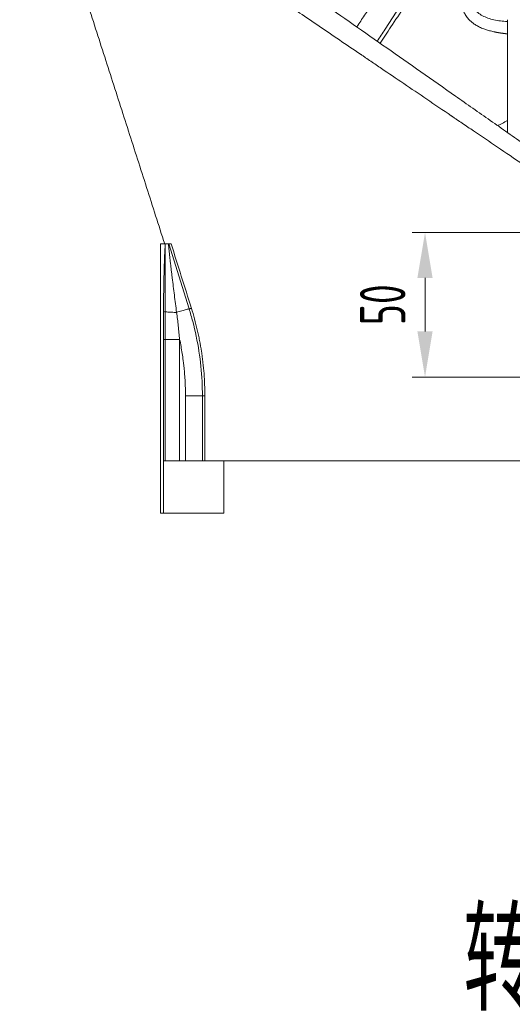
# Model space of a CAD drawing. Header units: millimetres. Extents: x -170 to 6906, y -2212 to 4257.
# Tile 9 of 256: x 607 to 778, y 1274 to 1614. Entities that reach past the tile are written whole.
import ezdxf
from ezdxf.enums import TextEntityAlignment as Align

# ---------------------------------------------------------------- set-up
doc = ezdxf.new("R2010")
doc.units = ezdxf.units.MM
for name, color, linetype, lineweight in [('1轮廓实线层', 7, 'Continuous', 18), ('6文字层', 3, 'Continuous', 13), ('7标注层', 4, 'Continuous', 13)]:
    doc.layers.add(name, color=color, linetype=linetype, lineweight=lineweight)
doc.styles.add('chinesef', font='simplex.shx', dxfattribs={"bigfont": 'gbcbig.shx'})
doc.styles.add('PC_TEXTSTYLE', font='ISOCP.SHX', dxfattribs={"width": 0.707, "bigfont": 'GBCBIG.SHX'})

msp = doc.modelspace()

# ---------------------------------------------------------------- linework, layer by layer
at = {"layer": '1轮廓实线层', "color": 0}
for p, q in [((656.08, 1536.96), (656.08, 1443.96)), ((656.08, 1536.96), (657.72, 1536.96)), ((657.67, 1513.51), (657.67, 1536.17)), ((666.01, 1514.55), (658.95, 1536.96)), ((657.67, 1503.92), (657.67, 1513.51)), ((657.07, 1503.92), (662.69, 1503.92)), ((657.07, 1443.96), (657.07, 1503.92)), ((657.67, 1461.96), (657.67, 1503.92)), ((662.69, 1503.92), (662.69, 1461.96)), ((664.71, 1461.96), (664.71, 1484.49)), ((670.56, 1484.49), (670.56, 1461.96)), ((671.41, 1484.49), (671.41, 1461.96)), ((657.11, 1461.96), (662.69, 1461.96)), ((657.11, 1461.96), (657.11, 1443.96)), ((664.71, 1461.96), (662.69, 1461.96)), ((671.41, 1461.96), (664.71, 1461.96)), ((657.07, 1443.96), (656.08, 1443.96)), ((657.11, 1443.96), (657.07, 1443.96))]:
    msp.add_line(p, q, dxfattribs=at)
at = {"layer": '1轮廓实线层', "color": 7}
for p, q in [((791.61, 1461.96), (671.41, 1461.96)), ((677.98, 1461.96), (677.98, 1443.96)), ((657.11, 1443.96), (677.98, 1443.96))]:
    msp.add_line(p, q, dxfattribs=at)
at = {"layer": '1轮廓实线层', "color": 0}
for points, degree in [([(607.35, 1693.08), (657.53, 1536.95)], 1), ([(659.77, 1536.96), (662.1, 1529.54), (664.44, 1522.12), (666.77, 1514.7)], 3)]:
    msp.add_open_spline(points, degree=degree, dxfattribs=at)
at = {"layer": '1轮廓实线层', "color": 7}
for points, knots in [([(794.56, 1562.54), (790.47, 1565.4), (786.39, 1568.26), (778.26, 1573.95), (774.2, 1576.79), (766.13, 1582.44), (762.1, 1585.26), (754.1, 1590.87), (750.12, 1593.66), (742.2, 1599.2), (738.26, 1601.95), (730.45, 1607.42), (726.58, 1610.14), (718.9, 1615.51), (715.09, 1618.18), (707.56, 1623.45), (703.84, 1626.06), (696.5, 1631.2), (692.88, 1633.73), (687.54, 1637.47), (685.78, 1638.71), (682.28, 1641.16), (680.55, 1642.37), (677.12, 1644.77), (675.42, 1645.95), (672.07, 1648.3), (670.42, 1649.46), (667.15, 1651.75), (665.54, 1652.88), (662.36, 1655.1), (660.8, 1656.2), (657.72, 1658.35), (656.21, 1659.41), (653.25, 1661.48), (651.79, 1662.5), (648.95, 1664.49), (647.56, 1665.47), (644.85, 1667.36), (643.53, 1668.29), (640.96, 1670.08), (639.72, 1670.95), (637.32, 1672.64), (636.16, 1673.45), (633.93, 1675.01), (632.86, 1675.76), (630.82, 1677.18), (629.85, 1677.86), (628.94, 1678.5)], [0, 0, 0, 0, 0.0625, 0.0625, 0.125, 0.125, 0.1875, 0.1875, 0.25, 0.25, 0.3125, 0.3125, 0.375, 0.375, 0.4375, 0.4375, 0.5, 0.5, 0.5625, 0.5625, 0.59375, 0.59375, 0.625, 0.625, 0.65625, 0.65625, 0.6875, 0.6875, 0.71875, 0.71875, 0.75, 0.75, 0.78125, 0.78125, 0.8125, 0.8125, 0.84375, 0.84375, 0.875, 0.875, 0.90625, 0.90625, 0.9375, 0.9375, 0.96875, 0.96875, 1, 1, 1, 1]), ([(790.77, 1558.15), (787.58, 1560.31), (784.48, 1562.41), (778.44, 1566.49), (775.51, 1568.48), (769.82, 1572.33), (767.06, 1574.2), (763.06, 1576.92), (761.74, 1577.81), (759.8, 1579.12), (758.84, 1579.77), (757.73, 1580.52), (757.18, 1580.9), (756.91, 1581.08), (756.77, 1581.17), (756.7, 1581.22), (756.67, 1581.24), (756.65, 1581.26), (756.64, 1581.26), (756.64, 1581.26), (756.63, 1581.27), (756.63, 1581.27), (756.63, 1581.27), (756.63, 1581.27), (753.77, 1583.21), (750.97, 1585.1), (745.49, 1588.81), (742.82, 1590.63), (737.58, 1594.17), (735.03, 1595.9), (731.29, 1598.44), (730.06, 1599.27), (728.24, 1600.51), (727.33, 1601.12), (726.29, 1601.83), (725.76, 1602.18), (725.5, 1602.36), (725.37, 1602.45), (725.31, 1602.49), (725.28, 1602.51), (725.26, 1602.52), (725.25, 1602.53), (725.25, 1602.53), (725.25, 1602.53), (725.25, 1602.53), (725.25, 1602.53), (722.77, 1604.21), (717.9, 1607.51), (713.24, 1610.67), (708.68, 1613.76), (706.45, 1615.28), (703.17, 1617.5), (701.55, 1618.6), (699.7, 1619.86), (698.78, 1620.48), (698.32, 1620.79), (698.09, 1620.95), (697.98, 1621.02), (697.93, 1621.06), (697.89, 1621.08), (697.88, 1621.09), (693.69, 1623.93), (689.68, 1626.65), (683.92, 1630.56), (682.04, 1631.83), (679.29, 1633.7), (677.93, 1634.63), (676.37, 1635.68), (675.59, 1636.21), (675.21, 1636.47), (675.02, 1636.6), (674.92, 1636.67), (674.87, 1636.7), (674.85, 1636.71), (674.84, 1636.72), (674.83, 1636.73), (674.83, 1636.73), (674.83, 1636.73), (671.4, 1639.05), (668.12, 1641.28), (663.43, 1644.46), (661.9, 1645.5), (659.67, 1647.02), (658.56, 1647.77), (657.3, 1648.63), (656.67, 1649.05), (656.36, 1649.26), (656.21, 1649.37), (656.13, 1649.42), (656.09, 1649.45), (656.07, 1649.46), (656.06, 1649.47), (656.06, 1649.47), (656.06, 1649.47), (656.05, 1649.47), (656.05, 1649.47), (653.32, 1651.33), (650.72, 1653.1), (647.01, 1655.62), (645.8, 1656.44), (644.04, 1657.63), (643.18, 1658.22), (642.19, 1658.89), (641.7, 1659.23), (641.45, 1659.39), (641.33, 1659.47), (641.27, 1659.52), (641.24, 1659.54), (641.23, 1659.55), (641.22, 1659.55), (641.21, 1659.55), (641.21, 1659.56), (641.21, 1659.56), (641.21, 1659.56), (641.21, 1659.56), (639.13, 1660.97), (635.2, 1663.64), (629.94, 1667.21), (626.88, 1669.3), (624.03, 1671.23), (622.72, 1672.12), (621.51, 1672.94)], [0, 0, 0, 0, 0.03125, 0.03125, 0.0625, 0.0625, 0.09375, 0.09375, 0.109375, 0.109375, 0.117187, 0.121094, 0.123047, 0.124023, 0.124512, 0.124756, 0.124878, 0.124939, 0.124969, 0.124985, 0.124992, 0.124996, 0.124996, 0.125, 0.125, 0.15625, 0.15625, 0.1875, 0.1875, 0.21875, 0.21875, 0.234375, 0.234375, 0.242187, 0.246094, 0.248047, 0.249023, 0.249512, 0.249756, 0.249878, 0.249939, 0.249969, 0.249985, 0.249992, 0.249992, 0.25, 0.25, 0.28125, 0.3125, 0.3125, 0.34375, 0.34375, 0.359375, 0.367188, 0.371094, 0.373047, 0.374023, 0.374512, 0.374756, 0.374756, 0.375, 0.375, 0.4375, 0.4375, 0.46875, 0.46875, 0.484375, 0.492188, 0.496094, 0.498047, 0.499023, 0.499512, 0.499756, 0.499878, 0.499939, 0.499969, 0.499969, 0.5, 0.5, 0.5625, 0.5625, 0.59375, 0.59375, 0.609375, 0.617188, 0.621094, 0.623047, 0.624023, 0.624512, 0.624756, 0.624878, 0.624939, 0.624969, 0.624985, 0.624985, 0.625, 0.625, 0.6875, 0.6875, 0.71875, 0.71875, 0.734375, 0.742188, 0.746094, 0.748047, 0.749023, 0.749512, 0.749756, 0.749878, 0.749939, 0.749969, 0.749985, 0.749992, 0.749992, 0.75, 0.75, 0.8125, 0.875, 0.9375, 0.9375, 1, 1, 1, 1]), ([(772.74, 1577.8), (772.95, 1577.92), (773.75, 1578.35), (774.87, 1578.96), (775.77, 1579.45), (776.08, 1579.63)], [0, 0, 0, 0, 0.190184, 0.719985, 1, 1, 1, 1])]:
    msp.add_open_spline(points, degree=3, knots=knots, dxfattribs=at)
at = {"layer": '1轮廓实线层', "color": 0}
for points, degree, knots in [([(723.97, 1611.96), (733.22, 1625.87), (741.1, 1637.63), (756.84, 1661.12), (768.58, 1678.18)], 2, [0, 0, 0, 0.356111, 0.356111, 1, 1, 1]), ([(731.03, 1607.02), (731.94, 1608.41), (732.85, 1609.79), (740.66, 1621.7), (747.58, 1632.23), (760.31, 1651.52), (766.11, 1660.29), (771.94, 1669.05)], 3, [0, 0, 0, 0, 0.066908, 0.066908, 0.575262, 0.575262, 1, 1, 1, 1]), ([(732.04, 1606.31), (733.28, 1608.2), (736.09, 1612.43), (740.22, 1618.66), (744.19, 1624.62), (747.73, 1629.93), (751.15, 1635.07), (754.78, 1640.5), (758.06, 1645.41), (760.88, 1649.6), (763.07, 1652.87), (765.06, 1655.83), (766.85, 1658.48), (768.43, 1660.82), (769.79, 1662.84), (770.96, 1664.56), (771.91, 1665.97), (772.47, 1666.8), (772.72, 1667.17)], 3, [0, 0, 0, 0, 0.092472, 0.208171, 0.30632, 0.385687, 0.46997, 0.559165, 0.653271, 0.712212, 0.766047, 0.814776, 0.858401, 0.896923, 0.930342, 0.958661, 0.98188, 1, 1, 1, 1]), ([(774.52, 1652.32), (774.47, 1652.26), (774.38, 1652.15), (774.23, 1651.96), (774.09, 1651.78), (773.95, 1651.6), (773.81, 1651.42), (773.66, 1651.24), (773.52, 1651.05), (773.38, 1650.87), (773.24, 1650.68), (773.1, 1650.49), (772.96, 1650.31), (772.81, 1650.12), (772.67, 1649.93), (772.53, 1649.74), (772.39, 1649.55), (772.25, 1649.36), (772.11, 1649.17), (771.97, 1648.98), (771.83, 1648.78), (771.69, 1648.59), (771.55, 1648.39), (771.41, 1648.2), (771.27, 1648), (771.13, 1647.81), (770.99, 1647.61), (770.85, 1647.41), (770.71, 1647.21), (770.57, 1647.01), (770.44, 1646.81), (770.3, 1646.61), (770.16, 1646.41), (770.02, 1646.2), (769.89, 1646), (769.75, 1645.8), (769.61, 1645.59), (769.48, 1645.38), (769.34, 1645.18), (769.2, 1644.97), (769.07, 1644.76), (768.78, 1644.31), (768.33, 1643.61), (767.73, 1642.64), (767.11, 1641.62), (766.59, 1640.72), (766.15, 1639.94), (765.76, 1639.24), (765.33, 1638.44), (764.86, 1637.54), (764.27, 1636.37), (763.64, 1635.06), (763.06, 1633.76), (762.56, 1632.55), (762.1, 1631.37), (761.67, 1630.16), (761.23, 1628.8), (760.81, 1627.3), (760.46, 1625.68), (760.24, 1624.21), (760.12, 1622.82), (760.1, 1621.5), (760.19, 1620.22), (760.4, 1619.04), (760.68, 1618.05), (760.99, 1617.23), (761.32, 1616.55), (761.7, 1615.89), (762.13, 1615.26), (762.62, 1614.67), (763.26, 1614.01), (764.09, 1613.3), (765.19, 1612.56), (766.46, 1611.88), (767.61, 1611.4), (768.54, 1611.07), (769.19, 1610.86), (769.9, 1610.66), (770.65, 1610.46), (771.19, 1610.34), (771.49, 1610.27), (771.54, 1610.26), (771.6, 1610.25), (771.65, 1610.24), (771.7, 1610.23), (771.76, 1610.22), (771.81, 1610.21), (771.87, 1610.19), (771.92, 1610.18), (771.98, 1610.17), (772.04, 1610.16), (772.09, 1610.15), (772.15, 1610.14), (772.21, 1610.13), (772.27, 1610.12), (772.33, 1610.1), (772.39, 1610.09), (772.45, 1610.08), (772.51, 1610.07), (772.57, 1610.06), (772.63, 1610.05), (772.69, 1610.04), (772.75, 1610.03), (772.82, 1610.01), (772.88, 1610), (772.94, 1609.99), (773.01, 1609.98), (773.07, 1609.97), (773.14, 1609.96), (773.21, 1609.95), (773.27, 1609.94), (773.34, 1609.93), (773.41, 1609.92), (773.47, 1609.9), (773.54, 1609.89), (773.61, 1609.88), (773.68, 1609.87), (773.75, 1609.86), (773.82, 1609.85), (773.89, 1609.84), (773.97, 1609.83), (774.04, 1609.82), (774.11, 1609.81), (774.18, 1609.8), (774.26, 1609.79), (774.33, 1609.78), (774.41, 1609.77), (774.48, 1609.76), (774.56, 1609.75), (774.63, 1609.74), (774.71, 1609.72), (774.79, 1609.71), (774.87, 1609.7), (774.94, 1609.69), (775.02, 1609.68), (775.1, 1609.67), (775.18, 1609.67), (775.26, 1609.66), (775.34, 1609.65), (775.43, 1609.64), (775.51, 1609.63), (775.59, 1609.62), (775.67, 1609.61), (775.76, 1609.6), (775.84, 1609.59), (775.9, 1609.58), (775.93, 1609.58)], 3, [0, 0, 0, 0, 0.003139, 0.006286, 0.009441, 0.012604, 0.015775, 0.018953, 0.022139, 0.025333, 0.028534, 0.031744, 0.034961, 0.038187, 0.04142, 0.044661, 0.047909, 0.051166, 0.054431, 0.057703, 0.060984, 0.064272, 0.067568, 0.070873, 0.074185, 0.077505, 0.080833, 0.08417, 0.087514, 0.090866, 0.094227, 0.097595, 0.100972, 0.104356, 0.107749, 0.11115, 0.114559, 0.117976, 0.121401, 0.124835, 0.128277, 0.131726, 0.147102, 0.163148, 0.179866, 0.197261, 0.206925, 0.218285, 0.231346, 0.246111, 0.262588, 0.289002, 0.310503, 0.327067, 0.349214, 0.369629, 0.3883, 0.419104, 0.448128, 0.475353, 0.500757, 0.528156, 0.55499, 0.581242, 0.606894, 0.624752, 0.642791, 0.661008, 0.679398, 0.697954, 0.716673, 0.745523, 0.776102, 0.808389, 0.842361, 0.855894, 0.870032, 0.884774, 0.900118, 0.916059, 0.917084, 0.918117, 0.919158, 0.920206, 0.921262, 0.922325, 0.923396, 0.924474, 0.925561, 0.926655, 0.927756, 0.928865, 0.929982, 0.931106, 0.932238, 0.933378, 0.934525, 0.935679, 0.936842, 0.938012, 0.939189, 0.940374, 0.941567, 0.942767, 0.943975, 0.945191, 0.946414, 0.947644, 0.948882, 0.950128, 0.951381, 0.952642, 0.953911, 0.955187, 0.95647, 0.957762, 0.95906, 0.960367, 0.96168, 0.963002, 0.964331, 0.965667, 0.967011, 0.968363, 0.969722, 0.971089, 0.972463, 0.973845, 0.975234, 0.976631, 0.978035, 0.979447, 0.980866, 0.982293, 0.983727, 0.985169, 0.986619, 0.988075, 0.98954, 0.991012, 0.992491, 0.993978, 0.995472, 0.996974, 0.998483, 1, 1, 1, 1]), ([(774.79, 1647.94), (774.63, 1647.74), (774.47, 1647.53), (772.97, 1645.65), (771.71, 1643.93), (769.95, 1641.31), (769.39, 1640.43), (768.58, 1639.1), (768.31, 1638.65), (767.8, 1637.75), (767.54, 1637.3), (766.32, 1635.04), (765.47, 1633.25), (764.62, 1631.05), (764.46, 1630.61), (764.15, 1629.73), (764.01, 1629.29), (763.64, 1628), (763.43, 1627.16), (763.15, 1625.53), (763.06, 1624.74), (763.02, 1623.59), (763.03, 1623.22), (763.07, 1622.49), (763.1, 1622.14), (763.26, 1621.12), (763.44, 1620.49), (763.79, 1619.6), (763.93, 1619.31), (764.24, 1618.76), (764.41, 1618.5), (764.96, 1617.75), (765.38, 1617.3), (766.11, 1616.7), (766.36, 1616.51), (766.89, 1616.16), (767.18, 1615.99), (768.63, 1615.21), (769.97, 1614.76), (772.9, 1614.11), (774.45, 1613.92), (776.08, 1613.81)], 3, [0, 0, 0, 0, 0.01319, 0.01319, 0.122869, 0.122869, 0.177708, 0.177708, 0.205127, 0.205127, 0.232547, 0.232547, 0.342225, 0.342225, 0.369645, 0.369645, 0.397064, 0.397064, 0.451903, 0.451903, 0.506742, 0.506742, 0.534162, 0.534162, 0.561581, 0.561581, 0.61642, 0.61642, 0.64384, 0.64384, 0.67126, 0.67126, 0.726099, 0.726099, 0.753518, 0.753518, 0.780938, 0.780938, 0.890616, 0.890616, 1, 1, 1, 1]), ([(657.1, 1513.64), (657.1, 1514.64), (657.11, 1515.64), (657.13, 1517.63), (657.15, 1518.62), (657.17, 1520.61), (657.19, 1521.6), (657.22, 1523.57), (657.24, 1524.55), (657.28, 1526.02), (657.29, 1526.51), (657.31, 1527.49), (657.33, 1527.98), (657.35, 1528.71), (657.36, 1528.95), (657.37, 1529.44), (657.38, 1529.68), (657.4, 1530.41), (657.42, 1530.89), (657.45, 1531.85), (657.47, 1532.33), (657.51, 1533.28), (657.54, 1533.75), (657.57, 1534.45), (657.58, 1534.68), (657.61, 1535.15), (657.62, 1535.38), (657.65, 1535.84), (657.66, 1536.06), (657.69, 1536.52), (657.7, 1536.74), (657.72, 1536.96)], 3, [0, 0, 0, 0, 0.125, 0.125, 0.25, 0.25, 0.375, 0.375, 0.5, 0.5, 0.5625, 0.5625, 0.625, 0.625, 0.65625, 0.65625, 0.6875, 0.6875, 0.75, 0.75, 0.8125, 0.8125, 0.875, 0.875, 0.90625, 0.90625, 0.9375, 0.9375, 0.96875, 0.96875, 1, 1, 1, 1]), ([(657.72, 1536.96), (657.75, 1536.96), (657.8, 1536.96), (657.93, 1536.96), (658.01, 1536.96), (658.15, 1536.96), (658.2, 1536.96), (658.28, 1536.96), (658.3, 1536.96), (658.36, 1536.96), (658.39, 1536.96), (658.54, 1536.96), (658.68, 1536.96), (658.82, 1536.96)], 3, [0, 0, 0, 0, 0.25, 0.25, 0.5, 0.5, 0.625, 0.625, 0.6875, 0.6875, 0.75, 0.75, 1, 1, 1, 1]), ([(658.82, 1536.96), (658.94, 1536.96), (659.05, 1536.96), (659.18, 1536.96), (659.2, 1536.96), (659.25, 1536.96), (659.32, 1536.96), (659.38, 1536.96), (659.5, 1536.96), (659.57, 1536.96), (659.69, 1536.96), (659.73, 1536.96), (659.77, 1536.96)], 3, [0, 0, 0, 0, 0.25, 0.25, 0.3125, 0.3125, 0.375, 0.5, 0.5, 0.75, 0.75, 1, 1, 1, 1]), ([(658.82, 1536.96), (658.84, 1536.73), (658.87, 1536.49), (658.91, 1536.01), (658.93, 1535.77), (658.98, 1535.29), (659, 1535.05), (659.05, 1534.57), (659.08, 1534.33), (659.15, 1533.6), (659.21, 1533.11), (659.31, 1532.13), (659.37, 1531.64), (659.48, 1530.66), (659.53, 1530.17), (659.62, 1529.43), (659.65, 1529.18), (659.71, 1528.69), (659.74, 1528.44), (659.82, 1527.7), (659.88, 1527.21), (660, 1526.22), (660.06, 1525.72), (660.24, 1524.24), (660.37, 1523.25), (660.62, 1521.26), (660.74, 1520.27), (661, 1518.28), (661.12, 1517.28), (661.38, 1515.29), (661.51, 1514.29), (661.64, 1513.3)], 3, [0, 0, 0, 0, 0.03125, 0.03125, 0.0625, 0.0625, 0.09375, 0.09375, 0.125, 0.125, 0.1875, 0.1875, 0.25, 0.25, 0.3125, 0.3125, 0.34375, 0.34375, 0.375, 0.375, 0.4375, 0.4375, 0.5, 0.5, 0.625, 0.625, 0.75, 0.75, 0.875, 0.875, 1, 1, 1, 1]), ([(666.77, 1514.7), (666.72, 1514.7), (666.64, 1514.69), (666.43, 1514.65), (666.31, 1514.62), (666.01, 1514.55), (665.83, 1514.51), (665.45, 1514.41), (665.24, 1514.35), (664.78, 1514.23), (664.53, 1514.16), (664.01, 1514.01), (663.73, 1513.93), (663.16, 1513.76), (662.87, 1513.67), (662.26, 1513.49), (661.95, 1513.39), (661.64, 1513.3)], 3, [0, 0, 0, 0, 0.125, 0.125, 0.25, 0.25, 0.375, 0.375, 0.5, 0.5, 0.625, 0.625, 0.75, 0.75, 0.875, 0.875, 1, 1, 1, 1]), ([(665.95, 1514.54), (666.4, 1513.09), (666.83, 1511.63), (668.11, 1506.77), (668.83, 1503.34), (669.9, 1496.41), (670.26, 1492.93), (670.51, 1487.8), (670.55, 1486.15), (670.56, 1484.49)], 3, [0, 0, 0, 0, 0.149078, 0.149078, 0.493145, 0.493145, 0.837212, 0.837212, 1, 1, 1, 1]), ([(666.77, 1514.7), (667.16, 1513.48), (667.88, 1511.03), (668.5, 1508.55), (668.86, 1506.99), (668.93, 1506.68), (669.07, 1506.06), (669.14, 1505.75), (669.34, 1504.81), (669.47, 1504.18), (669.83, 1502.3), (670.05, 1501.04), (670.34, 1499.14), (670.48, 1498.19), (670.6, 1497.24), (670.68, 1496.61), (670.72, 1496.29), (670.9, 1494.7), (671.14, 1492.16), (671.36, 1488.33), (671.41, 1485.77), (671.41, 1484.49)], 3, [0, 0, 0, 0, 0.125, 0.25, 0.25, 0.28125, 0.28125, 0.3125, 0.3125, 0.375, 0.375, 0.5, 0.5, 0.5625, 0.59375, 0.59375, 0.625, 0.625, 0.75, 0.875, 1, 1, 1, 1]), ([(657.07, 1503.92), (657.07, 1504.73), (657.07, 1505.54), (657.07, 1507.16), (657.07, 1507.97), (657.07, 1509.59), (657.08, 1510.4), (657.09, 1512.02), (657.09, 1512.83), (657.1, 1513.64)], 3, [0, 0, 0, 0, 0.25, 0.25, 0.5, 0.5, 0.75, 0.75, 1, 1, 1, 1]), ([(657.1, 1513.64), (657.13, 1513.62), (657.18, 1513.6), (657.34, 1513.56), (657.44, 1513.54), (657.69, 1513.5), (657.84, 1513.48), (658.17, 1513.45), (658.36, 1513.43), (658.77, 1513.4), (659, 1513.39), (659.47, 1513.36), (659.72, 1513.35), (660.24, 1513.33), (660.52, 1513.32), (661.07, 1513.31), (661.36, 1513.3), (661.64, 1513.3)], 3, [0, 0, 0, 0, 0.125, 0.125, 0.25, 0.25, 0.375, 0.375, 0.5, 0.5, 0.625, 0.625, 0.75, 0.75, 0.875, 0.875, 1, 1, 1, 1]), ([(661.64, 1513.3), (661.74, 1512.52), (661.84, 1511.74), (662.03, 1510.18), (662.12, 1509.4), (662.3, 1507.84), (662.38, 1507.05), (662.54, 1505.49), (662.62, 1504.71), (662.69, 1503.92)], 3, [0, 0, 0, 0, 0.25, 0.25, 0.5, 0.5, 0.75, 0.75, 1, 1, 1, 1]), ([(664.71, 1484.49), (664.71, 1486.12), (664.62, 1489.39), (664.37, 1492.64), (664.16, 1494.66), (664.12, 1495.07), (664.02, 1495.88), (663.97, 1496.28), (663.81, 1497.5), (663.7, 1498.31), (663.32, 1500.72), (663.03, 1502.33), (662.69, 1503.92)], 3, [0, 0, 0, 0, 0.25, 0.5, 0.5, 0.5625, 0.5625, 0.625, 0.625, 0.75, 0.75, 1, 1, 1, 1]), ([(671.41, 1484.49), (671.35, 1484.49), (671.25, 1484.49), (670.98, 1484.49), (670.81, 1484.49), (670.41, 1484.49), (670.18, 1484.49), (669.66, 1484.49), (669.37, 1484.49), (668.75, 1484.49), (668.42, 1484.49), (667.73, 1484.49), (667.37, 1484.49), (666.62, 1484.49), (666.24, 1484.49), (665.47, 1484.49), (665.09, 1484.49), (664.71, 1484.49)], 3, [0, 0, 0, 0, 0.125, 0.125, 0.25, 0.25, 0.375, 0.375, 0.5, 0.5, 0.625, 0.625, 0.75, 0.75, 0.875, 0.875, 1, 1, 1, 1])]:
    msp.add_open_spline(points, degree=degree, knots=knots, dxfattribs=at)
at = {"layer": '1轮廓实线层', "color": 7}
msp.add_open_spline([(776.08, 1614.47), (776.08, 1601.47), (776.08, 1588.47), (776.08, 1575.47)], degree=3, dxfattribs=at)
at = {"layer": '7标注层', "color": 7}
for p, q in [((796.08, 1540.96), (743.08, 1540.96)), ((747.58, 1525.21), (747.58, 1506.71)), ((796.08, 1490.96), (743.08, 1490.96))]:
    msp.add_line(p, q, dxfattribs=at)
at = {"layer": '7标注层', "color": 7, "lineweight": 18}
for points in [[(744.95, 1525.21), (750.2, 1525.21), (747.58, 1540.96)], [(744.95, 1506.71), (750.2, 1506.71), (747.58, 1490.96)]]:
    msp.add_solid(points, dxfattribs=at)

# ---------------------------------------------------------------- texts
at = {"layer": '6文字层', "color": 0, "style": 'chinesef'}
msp.add_text('转座安装尺寸', height=35, dxfattribs=at).set_placement((836.41, 1291.14), align=Align.MIDDLE)
at = {"layer": '7标注层', "color": 7, "insert": (732.95, 1515.96), "char_height": 15.75, "attachment_point": 5, "rotation": 90, "style": 'PC_TEXTSTYLE', "bg_fill": 3, "box_fill_scale": 1.1, "bg_fill_color": 256, "bg_fill_true_color": 13158600, "bg_fill_transparency": 0}
msp.add_mtext('50', dxfattribs=at)

doc.saveas('drawing.dxf')
